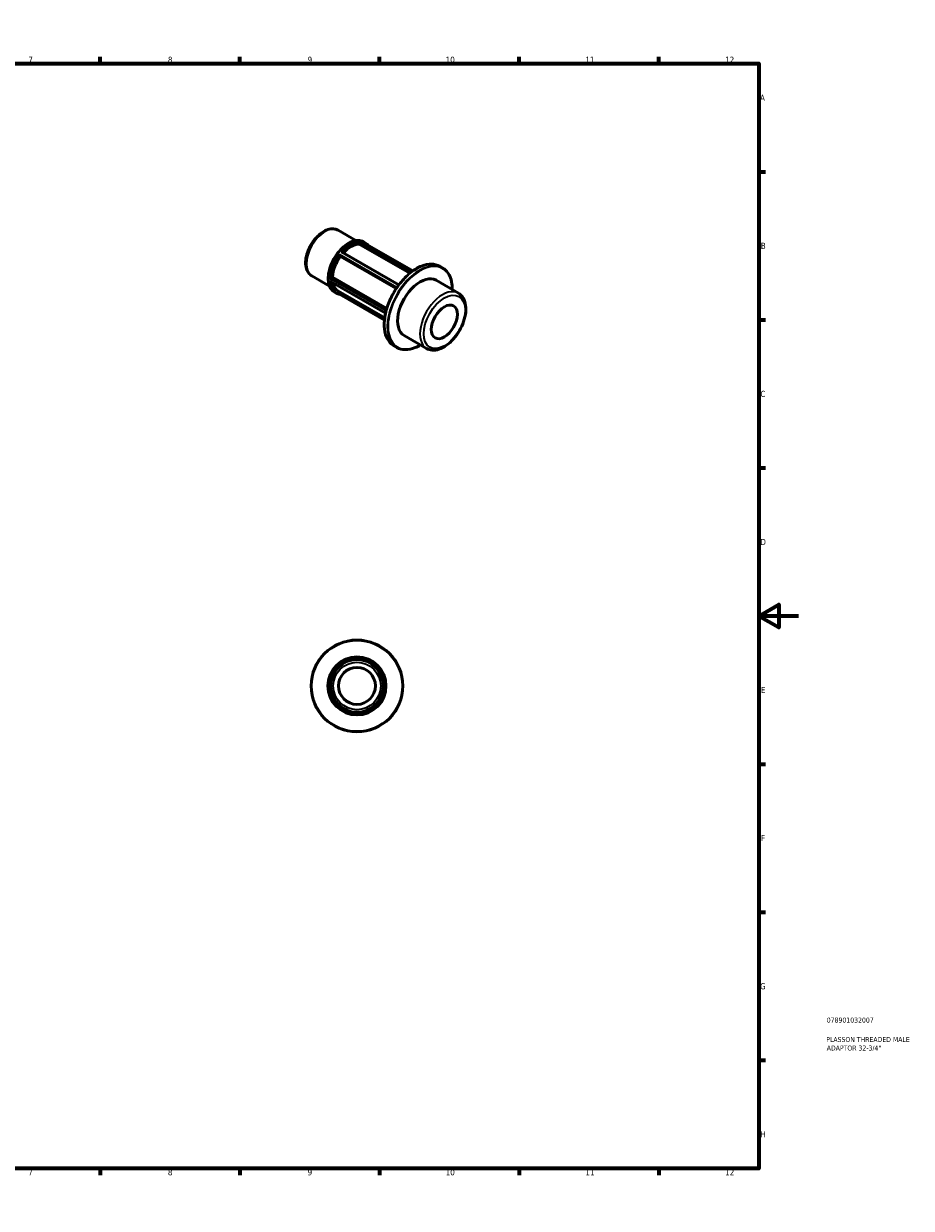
# Model space of a CAD drawing. Header units: millimetres. Extents: x 0 to 898, y 0 to 594.
# Tile 2 of 2: x 452 to 898, y 0 to 594. Entities that reach past the tile are written whole.
import ezdxf

# ---------------------------------------------------------------- set-up
doc = ezdxf.new("R2010")
doc.units = ezdxf.units.MM
for name, color, linetype, lineweight in [('Border (ANSI)', 7, 'Continuous', 70), ('Title (ISO)', 7, 'Continuous', 50), ('Visible (ANSI)', 7, 'Continuous', 50), ('Visible Narrow (ANSI)', 7, 'Continuous', 35)]:
    doc.layers.add(name, color=color, linetype=linetype, lineweight=lineweight)
doc.styles.add('Note Text (ANSI)', font='tahoma.ttf')
doc.styles.add('Note Text (ISO)', font='tahoma.ttf')

# ---------------------------------------------------------------- blocks, each defined once
blk = doc.blocks.new('Borders Default Border')
at = {"layer": 'Border (ANSI)'}
for p, q in [((70.08, 574), (70.08, 577.45)), ((140.17, 574), (140.17, 577.45)), ((210.25, 574), (210.25, 577.45)), ((280.33, 574), (280.33, 577.45)), ((350.42, 574), (350.42, 577.45)), ((490.58, 574), (490.58, 577.45)), ((560.67, 574), (560.67, 577.45)), ((630.75, 574), (630.75, 577.45)), ((700.83, 574), (700.83, 577.45)), ((770.92, 574), (770.92, 577.45)), ((20, 519.75), (16.55, 519.75)), ((821, 519.75), (824.45, 519.75)), ((20, 445.5), (16.55, 445.5)), ((821, 445.5), (824.45, 445.5)), ((20, 371.25), (16.55, 371.25)), ((821, 371.25), (824.45, 371.25)), ((20, 222.75), (16.55, 222.75)), ((821, 222.75), (824.45, 222.75)), ((20, 148.5), (16.55, 148.5)), ((821, 148.5), (824.45, 148.5)), ((20, 74.25), (16.55, 74.25)), ((821, 74.25), (824.45, 74.25)), ((70.08, 20), (70.08, 16.55)), ((140.17, 20), (140.17, 16.55)), ((210.25, 20), (210.25, 16.55)), ((280.33, 20), (280.33, 16.55)), ((350.42, 20), (350.42, 16.55)), ((490.58, 20), (490.58, 16.55)), ((560.67, 20), (560.67, 16.55)), ((630.75, 20), (630.75, 16.55)), ((700.83, 20), (700.83, 16.55)), ((770.92, 20), (770.92, 16.55))]:
    blk.add_line(p, q, dxfattribs=at)
at = {"layer": 'Border (ANSI)', "flags": 128}
for points in [[(420.5, 594), (420.5, 574), (414.73, 584), (426.27, 584), (420.5, 574)], [(20, 20), (20, 574), (821, 574), (821, 20), (20, 20)], [(0, 297), (20, 297), (10, 302.77), (10, 291.23), (20, 297)], [(841, 297), (821, 297), (831, 302.77), (831, 291.23), (821, 297)], [(420.5, 0), (420.5, 20), (414.73, 10), (426.27, 10), (420.5, 20)]]:
    blk.add_lwpolyline(points, dxfattribs=at)
at = {"layer": 'Border (ANSI)', "attachment_point": 7, "style": 'Note Text (ANSI)'}
for s, insert, char_height in [('1', (34.35, 574.4), 3.05), ('2', (104.2, 574.4), 3.05), ('3', (174.26, 574.34), 3.05), ('4', (244.23, 574.4), 3.05), ('5', (314.48, 574.34), 3.05), ('6', (384.49, 574.34), 3.05), ('7', (454.6, 574.4), 3.05), ('8', (524.63, 574.33), 3.05), ('9', (594.7, 574.34), 3.05), ('10', (663.96, 574.34), 3.048), ('11', (734.04, 574.4), 3.048), ('12', (804.13, 574.4), 3.048), ('A', (16.78, 555.35), 3.05), ('A', (821.63, 555.35), 3.05), ('B', (17.15, 481.1), 3.05), ('B', (821.99, 481.1), 3.05), ('C', (16.95, 406.8), 3.05), ('C', (821.8, 406.8), 3.05), ('D', (16.96, 332.6), 3.05), ('D', (821.81, 332.6), 3.05), ('E', (17.21, 258.35), 3.05), ('E', (822.05, 258.35), 3.05), ('F', (17.29, 184.1), 3.05), ('F', (822.14, 184.1), 3.05), ('G', (16.81, 109.79), 3.05), ('G', (821.66, 109.79), 3.05), ('H', (16.97, 35.6), 3.05), ('H', (821.81, 35.6), 3.05), ('1', (34.35, 16.55), 3.05), ('2', (104.2, 16.55), 3.05), ('3', (174.26, 16.49), 3.05), ('4', (244.23, 16.55), 3.05), ('5', (314.48, 16.49), 3.05), ('6', (384.49, 16.49), 3.05), ('7', (454.6, 16.55), 3.05), ('8', (524.63, 16.48), 3.05), ('9', (594.7, 16.49), 3.05), ('10', (663.96, 16.49), 3.048), ('11', (734.04, 16.55), 3.048), ('12', (804.13, 16.55), 3.048)]:
    blk.add_mtext(s, dxfattribs=dict(at, insert=insert, char_height=char_height))
blk = doc.blocks.new('Title Blocks ISO')
at = {"layer": 'Title (ISO)', "color": 232, "true_color": 0xca0064, "style": 'Note Text (ISO)'}
for tag, p in [('PART_NUMBER_001', (34.08, 73.13)), ('DESCRIPTION_001', (33.84, 63.4)), ('DESCRIPTION_002', (34.09, 59.12))]:
    blk.add_attdef(tag, p, '', height=2.5, dxfattribs=at)

msp = doc.modelspace()

# ---------------------------------------------------------------- linework, layer by layer
at = {"layer": 'Visible (ANSI)'}
for p, q in [((610.021, 490.413), (618.915, 485.291)), ((620.501, 483.504), (620.876, 484.471)), ((645.949, 468.85), (620.501, 483.504)), ((621.998, 484.698), (647.48, 470.024)), ((622.661, 484.659), (623.56, 484.142)), ((611.182, 477.274), (610.807, 477.809)), ((639.15, 461.168), (611.182, 477.274)), ((612.057, 479.462), (640.499, 463.083)), ((660.978, 472.353), (662.428, 471.518)), ((596.826, 467.499), (605.72, 462.377)), ((606.214, 464.785), (633.828, 448.883)), ((606.421, 466.498), (607.171, 466.93)), ((607.171, 466.93), (634.444, 451.225)), ((659.122, 465.344), (670.349, 458.879)), ((608.146, 459.455), (609.045, 458.937)), ((609.892, 459.975), (633.389, 446.444)), ((610.684, 458.336), (633.262, 445.334)), ((610.807, 458.511), (611.104, 459.277)), ((643.153, 437.614), (654.38, 431.148)), ((638.022, 432.491), (639.473, 431.655))]:
    msp.add_line(p, q, dxfattribs=at)
for radius in [23, 14.543, 13.22, 9.254]:
    msp.add_circle((619.464, 261.927), radius, dxfattribs=at)
for centre, major_axis, start_param, end_param in [((616.489, 471.432), (6.597, 11.457), 0.3399513, 1.2035659), ((616.489, 471.432), (-6.597, -11.457), 4.5287415, 5.4157679), ((616.489, 471.432), (-6.597, -11.457), 5.6799921, 6.2831853), ((651.138, 451.479), (7.985, 13.865), 0, 3.1415927)]:
    msp.add_ellipse(centre, major_axis=major_axis, ratio=0.5780931, start_param=start_param, end_param=end_param, dxfattribs=at)
msp.add_ellipse((663.3, 444.475), major_axis=(-4.618, -8.02), ratio=0.5780931, dxfattribs=at)
for points, knots in [([(610.021, 490.413), (609.307, 490.823), (608.499, 491.062), (606.752, 491.197), (605.809, 491.066), (603.822, 490.439), (602.776, 489.9), (600.733, 488.47), (599.737, 487.568), (597.913, 485.515), (597.084, 484.365), (595.665, 481.929), (595.074, 480.644), (594.185, 478.053), (593.888, 476.746), (593.631, 474.224), (593.673, 473.009), (594.132, 470.812), (594.543, 469.821), (595.608, 468.388), (596.175, 467.874), (596.826, 467.499)], [5.4997209, 5.4997209, 5.4997209, 5.4997209, 5.7692038, 5.7692038, 6.061863, 6.061863, 6.3900213, 6.3900213, 6.727103, 6.727103, 7.061754, 7.061754, 7.3950061, 7.3950061, 7.729515, 7.729515, 8.066545, 8.066545, 8.3956026, 8.3956026, 8.6413135, 8.6413135, 8.6413135, 8.6413135]), ([(622.661, 484.659), (621.883, 485.107), (620.986, 485.344), (619.034, 485.379), (617.976, 485.168), (615.798, 484.316), (614.678, 483.666), (612.502, 481.995), (611.445, 480.974), (609.503, 478.666), (608.618, 477.38), (607.106, 474.673), (606.479, 473.252), (605.546, 470.416), (605.24, 469.002), (604.984, 466.318), (605.034, 465.049), (605.492, 462.789), (605.9, 461.796), (606.931, 460.35), (607.496, 459.829), (608.146, 459.455)], [5.4997209, 5.4997209, 5.4997209, 5.4997209, 5.8086362, 5.8086362, 6.1250068, 6.1250068, 6.4475238, 6.4475238, 6.7705055, 6.7705055, 7.0929713, 7.0929713, 7.4152411, 7.4152411, 7.7377675, 7.7377675, 8.0608057, 8.0608057, 8.3829441, 8.3829441, 8.6413135, 8.6413135, 8.6413135, 8.6413135]), ([(620.882, 484.487), (620.889, 484.511), (620.896, 484.535), (620.911, 484.587), (620.917, 484.614), (620.93, 484.674), (620.935, 484.704), (620.941, 484.75), (620.943, 484.768), (620.944, 484.798), (620.943, 484.811), (620.941, 484.821), (620.941, 484.821), (620.941, 484.821)], [-0.048845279, -0.048845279, -0.048845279, -0.048845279, -0.041237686, -0.041237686, -0.032146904, -0.032146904, -0.019753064, -0.019753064, -0.010054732, -0.010054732, 0, 0, 0.000326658, 0.000326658, 0.000326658, 0.000326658]), ([(621.931, 484.731), (621.932, 484.73), (621.933, 484.73), (621.956, 484.721), (621.977, 484.71), (621.998, 484.698)], [-0.1191501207, -0.1191501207, -0.1191501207, -0.1191501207, -0.1187496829, -0.1187496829, -0.1098766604, -0.1098766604, -0.1098766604, -0.1098766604]), ([(624.902, 483.026), (624.793, 483.152), (624.68, 483.271), (624.257, 483.68), (623.921, 483.933), (623.56, 484.142)], [5.30060352, 5.30060352, 5.30060352, 5.30060352, 5.3558765, 5.3558765, 5.49972085, 5.49972085, 5.49972085, 5.49972085]), ([(610.801, 477.818), (610.791, 477.831), (610.781, 477.848), (610.759, 477.891), (610.749, 477.918), (610.725, 477.985), (610.714, 478.025), (610.697, 478.096), (610.691, 478.126), (610.681, 478.187), (610.677, 478.217), (610.674, 478.247), (610.674, 478.248), (610.674, 478.248)], [-0.048845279, -0.048845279, -0.048845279, -0.048845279, -0.041237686, -0.041237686, -0.032146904, -0.032146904, -0.019753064, -0.019753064, -0.010054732, -0.010054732, 0, 0, 0.000326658, 0.000326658, 0.000326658, 0.000326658]), ([(611.663, 479.479), (611.664, 479.479), (611.665, 479.479), (611.703, 479.488), (611.741, 479.495), (611.817, 479.503), (611.854, 479.504), (611.928, 479.5), (611.965, 479.495), (612.02, 479.479), (612.04, 479.471), (612.057, 479.462)], [-0.119150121, -0.119150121, -0.119150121, -0.119150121, -0.118749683, -0.118749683, -0.104508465, -0.104508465, -0.090927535, -0.090927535, -0.076769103, -0.076769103, -0.067730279, -0.067730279, -0.067730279, -0.067730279]), ([(660.978, 472.353), (659.749, 473.061), (658.327, 473.432), (655.234, 473.47), (653.559, 473.128), (650.119, 471.759), (648.353, 470.725), (644.92, 468.071), (643.254, 466.452), (640.19, 462.795), (638.793, 460.759), (636.407, 456.474), (635.418, 454.226), (633.949, 449.743), (633.468, 447.508), (633.067, 443.275), (633.146, 441.277), (633.865, 437.723), (634.503, 436.166), (636.116, 433.895), (637.003, 433.078), (638.022, 432.491)], [5.4997209, 5.4997209, 5.4997209, 5.4997209, 5.812597, 5.812597, 6.130407, 6.130407, 6.4520359, 6.4520359, 6.7739121, 6.7739121, 7.0954615, 7.0954615, 7.41689, 7.41689, 7.738482, 7.738482, 8.0603997, 8.0603997, 8.3817739, 8.3817739, 8.6413135, 8.6413135, 8.6413135, 8.6413135]), ([(667.29, 460.641), (667.303, 462.01), (667.188, 463.31), (666.586, 466.286), (665.947, 467.843), (664.334, 470.114), (663.448, 470.931), (662.428, 471.518)], [4.70157118, 4.70157118, 4.70157118, 4.70157118, 4.91880703, 4.91880703, 5.24018123, 5.24018123, 5.49972085, 5.49972085, 5.49972085, 5.49972085]), ([(606.035, 466.287), (606.036, 466.288), (606.036, 466.288), (606.057, 466.3), (606.081, 466.314), (606.132, 466.343), (606.159, 466.359), (606.219, 466.392), (606.252, 466.41), (606.311, 466.441), (606.336, 466.455), (606.378, 466.476), (606.394, 466.484), (606.408, 466.492)], [-0.119150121, -0.119150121, -0.119150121, -0.119150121, -0.118749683, -0.118749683, -0.104508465, -0.104508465, -0.090927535, -0.090927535, -0.076769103, -0.076769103, -0.066175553, -0.066175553, -0.058863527, -0.058863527, -0.058863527, -0.058863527]), ([(606.214, 464.785), (606.197, 464.795), (606.181, 464.806), (606.141, 464.837), (606.118, 464.859), (606.075, 464.908), (606.055, 464.935), (606.036, 464.965), (606.036, 464.965), (606.035, 464.966)], [-0.02579376, -0.02579376, -0.02579376, -0.02579376, -0.019753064, -0.019753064, -0.010054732, -0.010054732, 0, 0, 0.000326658, 0.000326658, 0.000326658, 0.000326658]), ([(609.045, 458.937), (609.145, 458.879), (609.248, 458.825), (609.456, 458.723), (609.562, 458.676), (609.778, 458.589), (609.888, 458.548), (610.11, 458.475), (610.223, 458.442), (610.452, 458.384), (610.568, 458.358), (610.686, 458.336)], [2.3581282, 2.3581282, 2.3581282, 2.3581282, 2.39799628, 2.39799628, 2.43786435, 2.43786435, 2.47773243, 2.47773243, 2.5176005, 2.5176005, 2.55746858, 2.55746858, 2.55746858, 2.55746858]), ([(610.686, 458.336), (610.687, 458.336), (610.687, 458.335), (610.695, 458.336), (610.702, 458.34), (610.721, 458.357), (610.733, 458.372), (610.756, 458.407), (610.766, 458.425), (610.785, 458.462), (610.793, 458.478), (610.801, 458.495)], [-0.106697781, -0.106697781, -0.106697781, -0.106697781, -0.104508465, -0.104508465, -0.090927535, -0.090927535, -0.076769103, -0.076769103, -0.066175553, -0.066175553, -0.058863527, -0.058863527, -0.058863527, -0.058863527]), ([(654.38, 431.148), (655.241, 430.653), (656.22, 430.369), (658.339, 430.229), (659.486, 430.402), (661.891, 431.198), (663.151, 431.865), (665.61, 433.621), (666.805, 434.72), (668.997, 437.216), (669.994, 438.613), (671.7, 441.567), (672.409, 443.123), (673.474, 446.256), (673.829, 447.832), (674.134, 450.864), (674.082, 452.318), (673.538, 454.942), (673.05, 456.118), (671.794, 457.822), (671.122, 458.434), (670.349, 458.879)], [2.3581282, 2.3581282, 2.3581282, 2.3581282, 2.6347584, 2.6347584, 2.9330048, 2.9330048, 3.2609364, 3.2609364, 3.5949787, 3.5949787, 3.9268865, 3.9268865, 4.2576942, 4.2576942, 4.5895698, 4.5895698, 4.92359, 4.92359, 5.2515903, 5.2515903, 5.4997209, 5.4997209, 5.4997209, 5.4997209]), ([(639.473, 431.655), (640.702, 430.948), (642.124, 430.577), (645.217, 430.539), (646.892, 430.881), (649.503, 431.92), (650.413, 432.371), (651.321, 432.91)], [2.3581282, 2.3581282, 2.3581282, 2.3581282, 2.67100434, 2.67100434, 2.98881436, 2.98881436, 3.15627787, 3.15627787, 3.15627787, 3.15627787])]:
    msp.add_open_spline(points, degree=3, knots=knots, dxfattribs=at)
for points in [[(620.876, 484.471), (620.878, 484.477), (620.88, 484.482), (620.882, 484.487)], [(610.807, 477.809), (610.805, 477.812), (610.803, 477.815), (610.801, 477.818)], [(606.408, 466.492), (606.413, 466.494), (606.417, 466.496), (606.421, 466.498)], [(610.801, 458.495), (610.803, 458.5), (610.805, 458.506), (610.807, 458.511)]]:
    msp.add_open_spline(points, degree=3, dxfattribs=at)
at = {"layer": 'Visible Narrow (ANSI)'}
for p, q in [((620.882, 484.487), (646.829, 469.545)), ((647.107, 469.754), (620.941, 484.821)), ((621.931, 484.731), (647.475, 470.021)), ((639.48, 461.66), (610.674, 478.248)), ((610.801, 477.818), (639.306, 461.403)), ((611.663, 479.479), (640.39, 462.936)), ((606.035, 466.287), (634.128, 450.11)), ((633.843, 448.953), (606.035, 464.966)), ((634.226, 450.472), (606.408, 466.492)), ((633.283, 445.549), (610.801, 458.495))]:
    msp.add_line(p, q, dxfattribs=at)
for radius in [22.736, 14.278, 11.898]:
    msp.add_circle((619.464, 261.927), radius, dxfattribs=at)
for centre, major_axis, start_param, end_param in [((603.423, 478.956), (-6.597, -11.457), 3.1415927, 6.2831853), ((615.403, 472.057), (-7.257, -12.602), 3.1415927, 6.2831853), ((616.302, 471.539), (7.257, 12.602), 0.3154499, 1.2514791), ((616.489, 471.432), (7.125, 12.373), 0.3340077, 1.23191), ((616.302, 471.539), (7.257, 12.602), 0, 0.2042815), ((616.489, 471.432), (7.125, 12.373), 6.2157264, 6.3506442), ((616.302, 471.539), (-7.257, -12.602), 4.5042401, 5.4402693), ((616.489, 471.432), (7.125, 12.373), 1.3812052, 2.2801188), ((649.5, 452.422), (-11.478, -19.931), 3.1415927, 6.2831853), ((650.951, 451.587), (11.478, 19.931), 0, 3.1415927), ((651.138, 451.479), (-11.346, -19.702), 2.3514479, 7.0733301), ((616.302, 471.539), (-7.257, -12.602), 5.5514376, 6.2831853), ((616.489, 471.432), (-7.125, -12.373), 5.579598, 6.468909), ((662.365, 445.014), (7.985, 13.865), 0, 3.1415927)]:
    msp.add_ellipse(centre, major_axis=major_axis, ratio=0.5780931, start_param=start_param, end_param=end_param, dxfattribs=at)
msp.add_ellipse((663.3, 444.475), major_axis=(-7.325, -12.72), ratio=0.5780931, dxfattribs=at)

# ---------------------------------------------------------------- block references
msp.add_blockref('Borders Default Border', (0, 0))
msp.add_blockref('Title Blocks ISO', (821, 20)).add_auto_attribs({'PART_NUMBER_001': '078901032007', 'DESCRIPTION_001': 'PLASSON THREADED MALE', 'DESCRIPTION_002': 'ADAPTOR 32-3/4"'})

doc.saveas('drawing.dxf')
